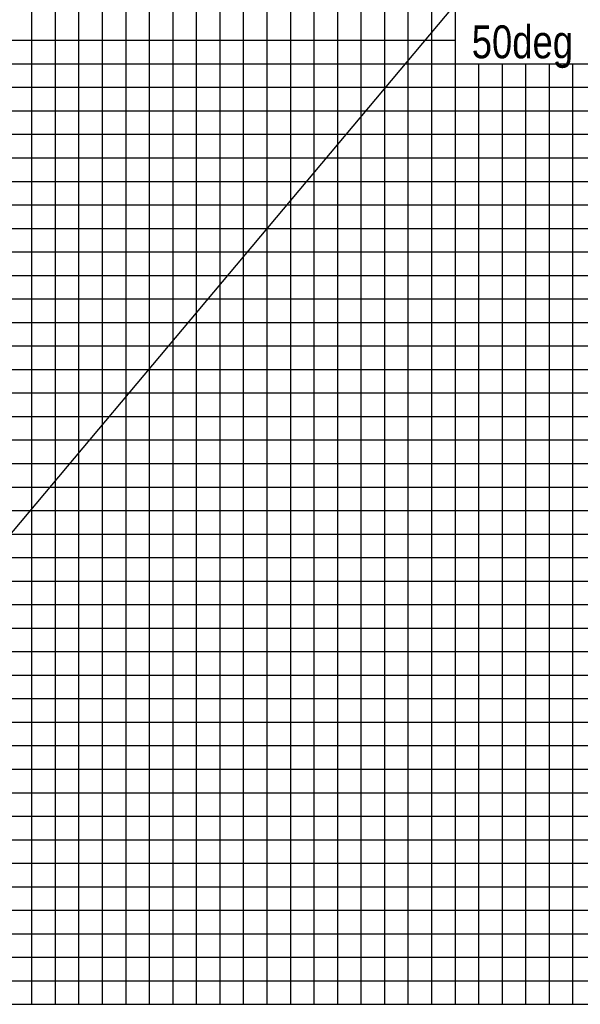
# Model space of a CAD drawing. Extents: x -439399 to 62702, y -349596 to 51651.
# Tile 5 of 63: x -310978 to -287148, y -326207 to -284333. Entities that reach past the tile are written whole.
import ezdxf

# ---------------------------------------------------------------- set-up
doc = ezdxf.new("R2010")
doc.units = 0
doc.layers.get('0').update_dxf_attribs({"linetype": 'CONTINUOUS'})

msp = doc.modelspace()

# ---------------------------------------------------------------- linework, layer by layer
at = {"color": 252, "linetype": 'Continuous'}
for p, q in [((-292458.888848, -326207.494575), (-292458.888848, -194266.249229)), ((-293458.888848, -326207.494575), (-293458.888848, -197343.941843)), ((-295458.888848, -326207.494575), (-295458.888848, -203499.356198)), ((-296458.888848, -326207.494575), (-296458.888848, -206577.048813)), ((-297458.888848, -326207.494575), (-297458.888848, -209654.616823)), ((-298458.888848, -326207.494575), (-298458.888848, -212732.309438)), ((-299458.888848, -326207.494575), (-299458.888848, -215861.284686)), ((-300458.888848, -326207.494575), (-300458.888848, -219158.307531)), ((-301458.888848, -326207.494575), (-301458.888848, -222493.920819)), ((-302458.888848, -326207.494575), (-302458.888848, -225710.838003)), ((-303458.888848, -326207.494575), (-303458.888848, -228788.530617)), ((-305458.888848, -326207.494575), (-305458.888848, -234944.024482)), ((-306458.888848, -326207.494575), (-306458.888848, -238021.717097)), ((-307458.888848, -326207.494575), (-307458.888848, -241099.409711)), ((-308458.888848, -326207.494575), (-308458.888848, -244177.14573)), ((-309458.888848, -326207.494575), (-309458.888848, -247254.838345)), ((-310458.888848, -326207.494575), (-310458.888848, -250332.433112)), ((-320112.713715, -285207.494575), (-292458.888848, -285207.494575)), ((-291458.888848, -326207.494575), (-291458.888848, -286207.494575)), ((-290458.888848, -326207.494575), (-290458.888848, -286207.494575)), ((-289458.888848, -326207.494575), (-289458.888848, -286207.494575)), ((-288458.888848, -326207.494575), (-288458.888848, -286207.494575)), ((-287458.888848, -326207.494575), (-287458.888848, -286207.494575)), ((-320393.795385, -287207.494575), (-209458.888848, -287207.494575)), ((-320534.33622, -288207.494575), (-209458.888848, -288207.494575)), ((-320674.877054, -289207.494575), (-209458.888848, -289207.494575)), ((-320757.859434, -290207.494575), (-209458.888848, -290207.494575)), ((-320898.400269, -291207.494575), (-209458.888848, -291207.494575)), ((-321038.941103, -292207.494575), (-209458.888848, -292207.494575)), ((-321179.481938, -293207.494575), (-209458.888848, -293207.494575)), ((-321320.022773, -294207.494575), (-209458.888848, -294207.494575)), ((-321460.563608, -295207.494575), (-209458.888848, -295207.494575)), ((-321741.645277, -297207.494575), (-209458.888848, -297207.494575)), ((-321882.186112, -298207.494575), (-209458.888848, -298207.494575)), ((-321799.036437, -299207.494575), (-209458.888848, -299207.494575)), ((-322103.6865, -300207.494575), (-209458.888848, -300207.494575)), ((-322244.227335, -301207.494575), (-209458.888848, -301207.494575)), ((-322384.76817, -302207.494575), (-209458.888848, -302207.494575)), ((-322525.309004, -303207.494575), (-209458.888848, -303207.494575)), ((-322665.849839, -304207.494575), (-209458.888848, -304207.494575)), ((-322806.390674, -305207.494575), (-209458.888848, -305207.494575)), ((-323087.472343, -307207.494575), (-209458.888848, -307207.494575)), ((-323228.013178, -308207.494575), (-209458.888848, -308207.494575)), ((-323322.102187, -309207.494575), (-209458.888848, -309207.494575)), ((-323405.370247, -310207.494575), (-209458.888848, -310207.494575)), ((-323545.911081, -311207.494575), (-209458.888848, -311207.494575)), ((-323686.451916, -312207.494575), (-209458.888848, -312207.494575)), ((-323631.18979, -313207.494575), (-209458.888848, -313207.494575)), ((-323544.720816, -314207.494575), (-209458.888848, -314207.494575)), ((-323502.811541, -315207.494575), (-209458.888848, -315207.494575)), ((-323418.992989, -317207.494575), (-209458.888848, -317207.494575)), ((-323377.083714, -318207.494575), (-209458.888848, -318207.494575)), ((-323293.129752, -319207.494575), (-209458.888848, -319207.494575)), ((-323251.220476, -320207.494575), (-209458.888848, -320207.494575)), ((-323209.311201, -321207.494575), (-209458.888848, -321207.494575)), ((-321191.443635, -322207.494575), (-209458.888848, -322207.494575)), ((-320312.397613, -323207.494575), (-209458.888848, -323207.494575)), ((-319270.109857, -324207.494575), (-209458.888848, -324207.494575)), ((-319270.109857, -325207.494575), (-209458.888848, -325207.494575))]:
    msp.add_line(p, q, dxfattribs=at)
at = {"color": 14, "linetype": 'Continuous'}
for p, q in [((-294458.888848, -326207.494575), (-294458.888848, -200421.663583)), ((-304458.888848, -326207.494575), (-304458.888848, -231866.331867)), ((-320253.25455, -286207.494575), (-209458.888848, -286207.494575)), ((-321601.104442, -296207.494575), (-209458.888848, -296207.494575)), ((-322946.931508, -306207.494575), (-209458.888848, -306207.494575)), ((-323460.902265, -316207.494575), (-209458.888848, -316207.494575))]:
    msp.add_line(p, q, dxfattribs=at)
at = {"color": 151, "linetype": 'Continuous'}
for p, q in [((-291344.529318, -282338.427063), (-322792.618469, -319816.800437)), ((-324458.888848, -326207.494575), (-209458.888848, -326207.494575))]:
    msp.add_line(p, q, dxfattribs=at)
at = {"color": 24, "linetype": 'Continuous'}
msp.add_line((-324458.888848, -326207.494575), (-209458.888848, -326207.494575), dxfattribs=at)
at = {"color": 151, "linetype": 'Continuous'}
for centre in [(-326358.888848, -322013.366184), (-326358.888848, -326143.698248)]:
    msp.add_arc(centre, 79691.745998, 25.547717, 77.498455, dxfattribs=at)

# ---------------------------------------------------------------- texts
at = {"color": 7, "linetype": 'Continuous', "insert": (-291762.012529, -284574.605982), "char_height": 1400, "attachment_point": 1}
msp.add_mtext('\\W0.827255;\\A1;50deg', dxfattribs=at)

doc.saveas('drawing.dxf')
